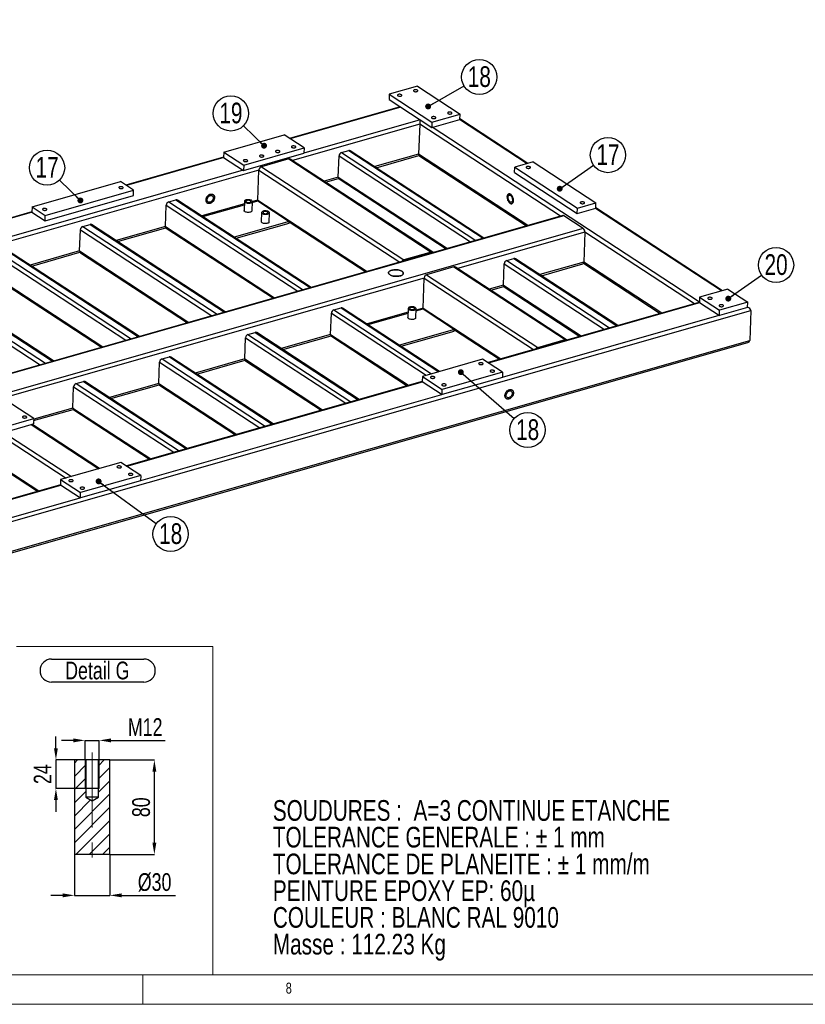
# Model space of a CAD drawing. Header units: millimetres. Extents: x 5 to 592, y 5 to 415.
# Tile 11 of 16: x 326 to 459, y 5 to 172. Entities that reach past the tile are written whole.
import ezdxf

# ---------------------------------------------------------------- set-up
doc = ezdxf.new("R2010")
doc.units = ezdxf.units.MM
doc.header["$PDSIZE"] = -1
doc.linetypes.add('CENTERX2', pattern=[20.32, 12.7, -2.54, 2.54, -2.54])
for name, color, linetype in [('COTES', 1, 'Continuous'), ('NOTES', 6, 'Continuous'), ('TRAIT-FINS', 9, 'Continuous'), ('TRAIT-MIXTES', 3, 'CENTERX2')]:
    doc.layers.add(name, color=color, linetype=linetype)
doc.layers.add('TRAIT-FORT', color=4, linetype='Continuous', lineweight=25)
doc.styles.add('SLDTEXTSTYLE0', font='TXT', dxfattribs={"width": 0.75})
doc.dimstyles.new('SLDDIMSTYLE3', dxfattribs={"dimtxt": 3, "dimasz": 2, "dimexe": 0, "dimexo": 0.0625, "dimgap": 0.75, "dimtad": 1, "dimdec": 0, "dimlfac": 10, "dimrnd": 1e-09, "dimzin": 12, "dimdsep": 46, "dimtxsty": 'SLDTEXTSTYLE0', "dimsah": 1, "dimcen": 0.09, "dimadec": 0, "dimazin": 3, "dimtfac": 1, "dimtdec": 0, "dimtmove": 0, "dimatfit": 0, "dimfxl": 1, "dimfrac": 2, "dimtolj": 1, "dimtzin": 12, "dimarcsym": 0})
doc.dimstyles.new('SLDDIMSTYLE5', dxfattribs={"dimtxt": 3, "dimasz": 2, "dimexe": 0, "dimexo": 0.0625, "dimgap": 0.75, "dimtad": 1, "dimdec": 0, "dimlfac": 5, "dimrnd": 1e-09, "dimzin": 12, "dimdsep": 46, "dimtxsty": 'SLDTEXTSTYLE0', "dimsah": 1, "dimcen": 0.09, "dimadec": 0, "dimazin": 3, "dimtfac": 1, "dimtdec": 0, "dimtmove": 0, "dimatfit": 0, "dimfxl": 1, "dimfrac": 2, "dimtolj": 1, "dimtzin": 12, "dimarcsym": 0})
doc.dimstyles.new('SLDDIMSTYLE6', dxfattribs={"dimtxt": 3, "dimasz": 2, "dimexe": 0, "dimexo": 0.0625, "dimgap": 0.75, "dimtad": 1, "dimdec": 0, "dimlfac": 5, "dimrnd": 1e-09, "dimzin": 12, "dimdsep": 46, "dimtxsty": 'SLDTEXTSTYLE0', "dimsah": 1, "dimcen": 0.09, "dimadec": 0, "dimazin": 3, "dimtfac": 1, "dimtdec": 0, "dimtofl": 0, "dimtmove": 0, "dimatfit": 3, "dimfxl": 1, "dimfrac": 2, "dimtolj": 1, "dimtzin": 12, "dimarcsym": 0})
doc.dimstyles.new('SLDDIMSTYLE7', dxfattribs={"dimtxt": 0.18, "dimasz": 1, "dimexe": 0, "dimexo": 0.0625, "dimgap": 0, "dimtad": 0, "dimtih": 1, "dimtoh": 1, "dimdec": 0, "dimrnd": 1e-09, "dimzin": 0, "dimdsep": 46, "dimtxsty": 'Standard', "dimblk1": 'DOT', "dimblk2": 'DOT', "dimsah": 1, "dimcen": 0.09, "dimadec": 0, "dimazin": 0, "dimtfac": 1, "dimtdec": 0, "dimtofl": 0, "dimtmove": 0, "dimatfit": 3, "dimldrblk": 'DOT', "dimfxl": 1, "dimfrac": 2, "dimtolj": 1, "dimtzin": 0, "dimarcsym": 0})

# ---------------------------------------------------------------- blocks, each defined once
blk = doc.blocks.new('SW_NOTE_0')
at = {"layer": 'NOTES', "color": 0, "char_height": 3.5, "attachment_point": 1, "style": 'SLDTEXTSTYLE0'}
for s, insert in [('SOUDURES :  A=3 CONTINUE ETANCHE', (0, 4.51)), ('TOLERANCE GENERALE : ± 1 mm', (0, -0.01)), ('TOLERANCE DE PLANEITE : ± 1 mm/m', (0, -4.54)), ('PEINTURE EPOXY EP: 60µ', (0, -9.07)), ('COULEUR : BLANC RAL 9010', (0, -13.59)), ('Masse : 112.23 Kg', (0, -18.12))]:
    blk.add_mtext(s, dxfattribs=dict(at, insert=insert))
blk = doc.blocks.new('SW_NOTE_31')
at = {"layer": 'NOTES', "color": 0}
blk.add_circle((-2.13, 2.09), 2.98, dxfattribs=at)
at = {"layer": 'NOTES', "color": 0, "insert": (-2.12, 3.91), "char_height": 3.5, "attachment_point": 2, "style": 'SLDTEXTSTYLE0'}
blk.add_mtext('17', dxfattribs=at)
blk = doc.blocks.new('_Dot')
at = {"color": 0, "linetype": 'ByBlock', "lineweight": -2}
blk.add_line((-0.5, 0), (-1, 0), dxfattribs=at)
at = {"color": 0, "linetype": 'ByBlock', "const_width": 0.5}
blk.add_lwpolyline([(-0.25, 0, 1), (0.25, 0, 1)], format="xyb", close=True, dxfattribs=at)
blk = doc.blocks.new('SW_NOTE_32')
at = {"layer": 'NOTES', "color": 0}
blk.add_circle((2.58, 1.49), 2.98, dxfattribs=at)
at = {"layer": 'NOTES', "color": 0, "insert": (2.59, 3.31), "char_height": 3.5, "attachment_point": 2, "style": 'SLDTEXTSTYLE0'}
blk.add_mtext('18', dxfattribs=at)
blk = doc.blocks.new('SW_NOTE_33')
at = {"layer": 'NOTES', "color": 0}
blk.add_circle((2.44, 1.71), 2.98, dxfattribs=at)
at = {"layer": 'NOTES', "color": 0, "insert": (2.45, 3.53), "char_height": 3.5, "attachment_point": 2, "style": 'SLDTEXTSTYLE0'}
blk.add_mtext('17', dxfattribs=at)
blk = doc.blocks.new('SW_NOTE_34')
at = {"layer": 'NOTES', "color": 0}
blk.add_circle((2.25, -1.95), 2.98, dxfattribs=at)
at = {"layer": 'NOTES', "color": 0, "insert": (2.26, -0.14), "char_height": 3.5, "attachment_point": 2, "style": 'SLDTEXTSTYLE0'}
blk.add_mtext('18', dxfattribs=at)
blk = doc.blocks.new('SW_NOTE_35')
at = {"layer": 'NOTES', "color": 0}
blk.add_circle((2.41, -1.76), 2.98, dxfattribs=at)
at = {"layer": 'NOTES', "color": 0, "insert": (2.42, 0.06), "char_height": 3.5, "attachment_point": 2, "style": 'SLDTEXTSTYLE0'}
blk.add_mtext('18', dxfattribs=at)
blk = doc.blocks.new('SW_NOTE_38')
at = {"layer": 'NOTES', "color": 0}
blk.add_circle((2.44, 1.72), 2.98, dxfattribs=at)
at = {"layer": 'NOTES', "color": 0, "insert": (2.45, 3.54), "char_height": 3.5, "attachment_point": 2, "style": 'SLDTEXTSTYLE0'}
blk.add_mtext('20', dxfattribs=at)
blk = doc.blocks.new('SW_NOTE_39')
at = {"layer": 'NOTES', "color": 0}
blk.add_circle((-2.14, 2.08), 2.98, dxfattribs=at)
at = {"layer": 'NOTES', "color": 0, "insert": (-2.13, 3.9), "char_height": 3.5, "attachment_point": 2, "style": 'SLDTEXTSTYLE0'}
blk.add_mtext('19', dxfattribs=at)
blk = doc.blocks.new('_D_63')
at = {"layer": 'COTES', "color": 0, "lineweight": -2, "transparency": 16777216}
for p, q in [((341.18, 181.85), (341.18, 176.08)), ((348.18, 181.85), (348.18, 176.08)), ((343.18, 176.08), (346.18, 176.08))]:
    blk.add_line(p, q, dxfattribs=at)
at = {"layer": 'COTES', "color": 0, "transparency": 16777216}
for points in [[(343.18, 176.41), (343.18, 175.74), (341.18, 176.08)], [(346.18, 176.41), (346.18, 175.74), (348.18, 176.08)]]:
    blk.add_solid(points, dxfattribs=at)
at = {"layer": 'Defpoints', "color": 0, "transparency": 16777216}
for p in [(341.18, 181.91), (348.18, 181.91), (348.18, 176.08)]:
    blk.add_point(p, dxfattribs=at)
at = {"layer": 'COTES', "color": 0, "transparency": 16777216, "insert": (344.68, 179.83), "char_height": 3, "attachment_point": 2, "style": 'SLDTEXTSTYLE0'}
blk.add_mtext('\\A1;= 70 =', dxfattribs=at)
blk = doc.blocks.new('_D_105')
at = {"layer": 'COTES', "color": 0, "lineweight": -2, "transparency": 16777216}
for p, q in [((335.44, 30.29), (335.44, 23.44)), ((341.44, 30.29), (341.44, 23.44)), ((333.44, 23.44), (331.44, 23.44)), ((335.44, 23.44), (341.44, 23.44)), ((343.44, 23.44), (352.56, 23.44))]:
    blk.add_line(p, q, dxfattribs=at)
at = {"layer": 'COTES', "color": 0, "transparency": 16777216}
for points in [[(333.44, 23.77), (333.44, 23.1), (335.44, 23.44)], [(343.44, 23.77), (343.44, 23.1), (341.44, 23.44)]]:
    blk.add_solid(points, dxfattribs=at)
at = {"layer": 'Defpoints', "color": 0, "transparency": 16777216}
for p in [(335.44, 30.35), (341.44, 30.35), (335.44, 23.44)]:
    blk.add_point(p, dxfattribs=at)
at = {"layer": 'COTES', "color": 0, "transparency": 16777216, "insert": (349, 27.19), "char_height": 3, "attachment_point": 2, "style": 'SLDTEXTSTYLE0'}
blk.add_mtext('\\A1;%%c30', dxfattribs=at)
blk = doc.blocks.new('_D_106')
at = {"layer": 'COTES', "color": 0, "lineweight": -2, "transparency": 16777216}
for p, q in [((341.5, 46.35), (348.96, 46.35)), ((348.96, 32.35), (348.96, 44.35)), ((341.5, 30.35), (348.96, 30.35))]:
    blk.add_line(p, q, dxfattribs=at)
at = {"layer": 'COTES', "color": 0, "transparency": 16777216}
for points in [[(348.63, 44.35), (349.29, 44.35), (348.96, 46.35)], [(348.63, 32.35), (349.29, 32.35), (348.96, 30.35)]]:
    blk.add_solid(points, dxfattribs=at)
at = {"layer": 'Defpoints', "color": 0, "transparency": 16777216}
for p in [(341.44, 46.35), (348.96, 46.35), (341.44, 30.35)]:
    blk.add_point(p, dxfattribs=at)
at = {"layer": 'COTES', "color": 0, "transparency": 16777216, "insert": (345.21, 38.35), "char_height": 3, "attachment_point": 2, "rotation": 90, "style": 'SLDTEXTSTYLE0'}
blk.add_mtext('\\A1;80', dxfattribs=at)
blk = doc.blocks.new('_D_107')
at = {"layer": 'COTES', "color": 0, "lineweight": -2, "transparency": 16777216}
for p, q in [((332.31, 48.35), (332.31, 50.35)), ((339.58, 46.35), (332.31, 46.35)), ((332.31, 46.35), (332.31, 41.55)), ((339.58, 41.55), (332.31, 41.55)), ((332.31, 39.55), (332.31, 37.55))]:
    blk.add_line(p, q, dxfattribs=at)
at = {"layer": 'COTES', "color": 0, "transparency": 16777216}
for points in [[(331.98, 48.35), (332.64, 48.35), (332.31, 46.35)], [(331.98, 39.55), (332.64, 39.55), (332.31, 41.55)]]:
    blk.add_solid(points, dxfattribs=at)
at = {"layer": 'Defpoints', "color": 0, "transparency": 16777216}
for p in [(339.64, 46.35), (332.31, 41.55), (339.64, 41.55)]:
    blk.add_point(p, dxfattribs=at)
at = {"layer": 'COTES', "color": 0, "transparency": 16777216, "insert": (328.56, 43.95), "char_height": 3, "attachment_point": 2, "rotation": 90, "style": 'SLDTEXTSTYLE0'}
blk.add_mtext('\\A1;24', dxfattribs=at)
blk = doc.blocks.new('_D_108')
at = {"layer": 'COTES', "color": 0, "lineweight": -2, "transparency": 16777216}
for p, q in [((335.24, 49.67), (333.24, 49.67)), ((337.24, 46.42), (337.24, 49.67)), ((337.24, 49.67), (339.64, 49.67)), ((339.64, 46.42), (339.64, 49.67)), ((341.64, 49.67), (350.78, 49.67))]:
    blk.add_line(p, q, dxfattribs=at)
at = {"layer": 'COTES', "color": 0, "transparency": 16777216}
for points in [[(335.24, 50), (335.24, 49.33), (337.24, 49.67)], [(341.64, 50), (341.64, 49.33), (339.64, 49.67)]]:
    blk.add_solid(points, dxfattribs=at)
at = {"layer": 'Defpoints', "color": 0, "transparency": 16777216}
for p in [(339.64, 49.67), (337.24, 46.35), (339.64, 46.35)]:
    blk.add_point(p, dxfattribs=at)
at = {"layer": 'COTES', "color": 0, "transparency": 16777216, "insert": (347.41, 53.42), "char_height": 3, "attachment_point": 2, "style": 'SLDTEXTSTYLE0'}
blk.add_mtext('\\A1;M12', dxfattribs=at)
blk = doc.blocks.new('SW_NOTE_43')
at = {"layer": 'NOTES', "color": 0}
for p, q in [((-0.1, 4.3), (15.5, 4.3)), ((15.5, 0.4), (-0.1, 0.4))]:
    blk.add_line(p, q, dxfattribs=at)
for centre, start, end in [((-0.1, 2.35), 90, 270), ((15.5, 2.35), 270, 90)]:
    blk.add_arc(centre, 1.95, start, end, dxfattribs=at)
at = {"layer": 'NOTES', "color": 0, "insert": (7.64, 3.87), "char_height": 3, "attachment_point": 2, "style": 'SLDTEXTSTYLE0'}
blk.add_mtext('Detail G', dxfattribs=at)

msp = doc.modelspace()

# ---------------------------------------------------------------- hatches: boundary and pattern name
at = {"layer": 'TRAIT-FINS'}
h = msp.add_hatch(dxfattribs=at)
h.set_pattern_fill('ANSI31', color=256, scale=0.5, angle=3e-322, style=0)
h.paths.add_polyline_path([(337.39, 46.35), (335.44, 46.35), (335.44, 30.35), (341.44, 30.35), (341.44, 46.35), (339.49, 46.35), (339.49, 40.05), (338.44, 39.42), (337.39, 40.05)], flags=0)

# ---------------------------------------------------------------- linework, layer by layer
at = {"lineweight": 18}
for p, q in [((325.67, 65.56), (358.85, 65.56)), ((358.85, 10), (358.85, 65.56)), ((10, 10), (584, 10)), ((325.67, 10), (358.85, 10)), ((347, 5), (347, 10)), ((5, 5), (589, 5))]:
    msp.add_line(p, q, dxfattribs=at)
at = {"layer": 'TRAIT-FINS', "lineweight": 18}
for p, q in [((337.24, 46.35), (337.24, 41.55)), ((339.64, 46.35), (339.64, 41.55)), ((337.24, 41.55), (339.64, 41.55))]:
    msp.add_line(p, q, dxfattribs=at)
at = {"layer": 'TRAIT-FORT', "lineweight": 25}
for p, q in [((393.44, 160.39), (388.68, 159.03)), ((393.44, 160.39), (400.66, 155.66)), ((388.68, 159.03), (388.65, 158.13)), ((388.68, 159.03), (395.9, 154.3)), ((390.54, 156.9), (371.81, 151.54)), ((390.62, 156.84), (371.89, 151.49)), ((388.65, 158.13), (395.87, 153.41)), ((395.9, 154.3), (400.66, 155.66)), ((400.63, 154.77), (400.66, 155.66)), ((393.83, 153.97), (372.31, 147.82)), ((393.9, 154.7), (374.24, 149.08)), ((393.83, 153.97), (393.65, 148.89)), ((417.64, 138.38), (393.83, 153.97)), ((395.87, 153.41), (400.63, 154.77)), ((395.9, 154.3), (395.87, 153.41)), ((441.14, 123.84), (395.94, 153.43)), ((411.99, 147.26), (400.56, 154.75)), ((412.14, 147.31), (400.63, 154.84)), ((360.7, 149.23), (370.9, 152.14)), ((374.27, 149.93), (370.9, 152.14)), ((360.67, 148.36), (344.15, 143.64)), ((360.7, 149.23), (360.67, 148.33)), ((360.67, 148.33), (364.04, 146.12)), ((360.7, 149.23), (364.08, 147.02)), ((364.04, 146.12), (374.24, 149.04)), ((364.08, 147.02), (374.27, 149.93)), ((374.27, 149.93), (374.24, 149.04)), ((380.06, 145), (380.19, 148.59)), ((380.19, 148.59), (402.43, 134.03)), ((380.61, 149.15), (381.83, 149.5)), ((380.61, 149.15), (403.32, 134.29)), ((381.83, 149.5), (404.55, 134.64)), ((404.69, 134.68), (382.09, 149.47)), ((393.65, 148.89), (386.23, 146.77)), ((386.49, 146.59), (393.69, 148.65)), ((412.12, 136.8), (393.65, 148.89)), ((393.68, 148.65), (411.89, 136.74)), ((360.72, 148.3), (344.23, 143.59)), ((364.08, 147.02), (364.04, 146.12)), ((371.69, 148.08), (367.07, 146.76)), ((367.07, 146.76), (391.15, 131)), ((371.69, 148.08), (395.77, 132.32)), ((396.03, 132.3), (371.95, 148.05)), ((409.88, 145.77), (409.91, 146.67)), ((413.04, 147.56), (409.91, 146.67)), ((409.91, 146.67), (420.5, 139.74)), ((413.04, 147.56), (423.63, 140.63)), ((366.65, 146.2), (247.26, 112.09)), ((364, 146.16), (258.71, 116.07)), ((366.47, 141.12), (366.65, 146.2)), ((366.65, 146.2), (390.46, 130.61)), ((380.06, 145), (377.66, 144.32)), ((380.06, 145), (398.53, 132.92)), ((409.88, 145.77), (420.47, 138.84)), ((328.29, 139.96), (343.24, 144.24)), ((345.45, 142.79), (343.24, 144.24)), ((377.92, 144.15), (380.12, 144.77)), ((380.19, 144.7), (398.3, 132.85)), ((330.47, 137.62), (345.42, 141.89)), ((330.5, 138.51), (345.45, 142.79)), ((345.42, 141.89), (345.45, 142.79)), ((350.84, 136.66), (350.96, 140.24)), ((350.96, 140.24), (373.2, 125.68)), ((351.39, 140.8), (352.61, 141.15)), ((351.39, 140.8), (374.1, 125.94)), ((352.61, 141.15), (375.32, 126.29)), ((375.47, 126.33), (352.87, 141.12)), ((364.18, 140.47), (357, 138.42)), ((357.16, 138.31), (364.18, 140.32)), ((364.2, 140.91), (364.14, 139.34)), ((365.47, 139.29), (365.53, 140.86)), ((365.52, 140.7), (366.46, 140.97)), ((366.47, 141.12), (365.53, 140.85)), ((366.46, 140.97), (371.76, 137.51)), ((366.47, 141.12), (384.93, 129.03)), ((420.5, 139.74), (423.63, 140.63)), ((423.6, 139.73), (423.63, 140.63)), ((328.26, 139.1), (288.69, 127.8)), ((328.3, 139.04), (288.77, 127.74)), ((418.06, 138.5), (319.2, 110.25)), ((418.21, 138.47), (319.29, 110.2)), ((328.29, 139.96), (328.26, 139.07)), ((328.26, 139.07), (330.47, 137.62)), ((328.29, 139.96), (330.5, 138.51)), ((330.47, 137.62), (330.5, 138.51)), ((367.09, 139.02), (367.03, 137.45)), ((368.36, 137.4), (368.42, 138.97)), ((421.49, 136.32), (418.21, 138.47)), ((420.47, 138.84), (420.5, 139.74)), ((420.47, 138.84), (423.6, 139.73)), ((444.88, 125.74), (423.53, 139.71)), ((445.03, 125.78), (423.6, 139.81)), ((336.86, 136.65), (338.08, 137)), ((336.86, 136.65), (359.57, 121.79)), ((338.08, 137), (360.8, 122.14)), ((360.94, 122.18), (338.34, 136.97)), ((350.84, 136.66), (342.48, 134.27)), ((350.84, 136.66), (369.3, 124.57)), ((371.76, 137.51), (362.46, 134.85)), ((362.77, 134.64), (371.75, 137.21)), ((371.75, 137.21), (371.76, 137.51)), ((371.76, 137.45), (384.71, 128.97)), ((421.49, 136.32), (322.56, 108.06)), ((336.31, 132.5), (336.44, 136.09)), ((336.44, 136.09), (358.68, 121.53)), ((342.74, 134.09), (350.9, 136.42)), ((350.97, 136.35), (369.08, 124.5)), ((421.76, 135.69), (400.24, 129.54)), ((421.76, 135.69), (421.58, 130.61)), ((440.28, 123.57), (421.76, 135.69)), ((321.91, 131.94), (344.15, 117.38)), ((322.33, 132.5), (345.05, 117.64)), ((323.56, 132.85), (346.27, 117.99)), ((346.42, 118.03), (323.81, 132.82)), ((336.31, 132.5), (327.95, 130.12)), ((328.21, 129.94), (336.37, 132.27)), ((336.31, 132.5), (354.78, 120.42)), ((336.44, 132.2), (354.55, 120.35)), ((395.77, 132.32), (391.15, 131)), ((407.99, 126.73), (408.12, 130.31)), ((408.12, 130.31), (425.06, 119.22)), ((408.54, 130.87), (409.76, 131.22)), ((408.54, 130.87), (425.95, 119.48)), ((409.76, 131.22), (427.18, 119.82)), ((427.33, 119.87), (410.02, 131.19)), ((421.58, 130.61), (414.15, 128.49)), ((414.42, 128.31), (421.43, 130.32)), ((421.54, 130.42), (434.52, 121.92)), ((434.75, 121.99), (421.58, 130.61)), ((307.81, 128.35), (330.52, 113.49)), ((309.03, 128.7), (331.74, 113.84)), ((331.89, 113.88), (309.29, 128.67)), ((321.78, 128.35), (340.25, 116.27)), ((399.62, 129.8), (395, 128.48)), ((395, 128.48), (413.78, 116.19)), ((399.62, 129.8), (418.4, 117.51)), ((418.66, 117.48), (399.88, 129.77)), ((307.38, 127.79), (329.62, 113.23)), ((321.92, 128.05), (340.02, 116.2)), ((394.58, 127.92), (323.32, 107.56)), ((394.4, 122.84), (394.58, 127.92)), ((394.58, 127.92), (413.09, 115.8)), ((407.99, 126.73), (405.59, 126.04)), ((407.99, 126.73), (421.16, 118.11)), ((405.85, 125.87), (408.05, 126.49)), ((408.12, 126.42), (420.93, 118.04)), ((445.93, 126.04), (441.17, 124.68)), ((445.93, 126.04), (449.3, 123.83)), ((440.89, 123.74), (405.38, 113.6)), ((405.46, 113.54), (441.19, 123.75)), ((441.17, 124.68), (441.14, 123.78)), ((441.14, 123.78), (444.51, 121.58)), ((441.17, 124.68), (444.54, 122.47)), ((449.3, 123.83), (444.54, 122.47)), ((449.27, 122.94), (449.3, 123.83)), ((292.16, 77.38), (449.83, 122.43)), ((378.77, 118.38), (378.89, 121.96)), ((378.89, 121.96), (394.93, 111.47)), ((379.32, 122.52), (380.54, 122.87)), ((379.32, 122.52), (395.82, 111.72)), ((380.54, 122.87), (397.04, 112.07)), ((397.19, 112.11), (380.8, 122.84)), ((391.86, 122.12), (384.93, 120.14)), ((385.09, 120.03), (391.86, 121.97)), ((391.89, 122.79), (391.83, 121.22)), ((393.16, 121.17), (393.22, 122.74)), ((393.2, 122.35), (394.39, 122.69)), ((394.4, 122.84), (393.21, 122.5)), ((394.39, 122.69), (399.69, 119.23)), ((394.4, 122.84), (407.57, 114.22)), ((449.27, 122.94), (444.51, 121.58)), ((444.51, 121.58), (444.54, 122.47)), ((449.59, 122.8), (449.27, 123.01)), ((449.83, 122.43), (449.65, 117.35)), ((407.81, 111.14), (444.46, 121.61)), ((364.79, 118.37), (366.01, 118.72)), ((364.79, 118.37), (382.21, 106.98)), ((366.01, 118.72), (383.43, 107.32)), ((383.58, 107.37), (366.27, 118.69)), ((378.77, 118.38), (370.41, 115.99)), ((378.77, 118.38), (391.94, 109.76)), ((399.69, 119.23), (390.39, 116.57)), ((390.7, 116.36), (399.68, 118.93)), ((399.68, 118.93), (399.69, 119.23)), ((399.69, 119.17), (407.34, 114.16)), ((291.98, 72.3), (449.65, 117.35)), ((292.02, 72.06), (449.3, 117)), ((364.24, 114.23), (364.37, 117.81)), ((364.37, 117.81), (381.31, 106.72)), ((370.67, 115.81), (378.83, 118.14)), ((378.9, 118.07), (391.71, 109.69)), ((413.78, 116.19), (418.4, 117.51)), ((349.71, 110.07), (349.84, 113.66)), ((349.84, 113.66), (366.78, 102.57)), ((350.26, 114.22), (351.49, 114.57)), ((350.26, 114.22), (367.68, 102.82)), ((351.49, 114.57), (368.9, 103.17)), ((369.05, 103.22), (351.74, 114.54)), ((364.24, 114.23), (355.88, 111.84)), ((356.14, 111.66), (364.3, 113.99)), ((364.24, 114.23), (377.41, 105.6)), ((364.37, 113.92), (377.18, 105.54)), ((404.47, 114.19), (394.28, 111.28)), ((407.84, 111.99), (404.47, 114.19)), ((407.84, 111.99), (397.65, 109.07)), ((407.84, 111.99), (407.81, 111.09)), ((328.55, 104.14), (317.96, 111.07)), ((335.74, 110.07), (336.96, 110.42)), ((335.74, 110.07), (353.15, 98.67)), ((336.96, 110.42), (354.38, 99.02)), ((354.52, 99.07), (337.22, 110.39)), ((349.71, 110.07), (341.35, 107.69)), ((394.25, 110.42), (344.22, 96.12)), ((344.3, 96.07), (394.29, 110.35)), ((349.71, 110.07), (362.88, 101.45)), ((394.28, 111.28), (394.24, 110.38)), ((394.24, 110.38), (397.62, 108.18)), ((394.28, 111.28), (397.65, 109.07)), ((407.81, 111.09), (397.62, 108.18)), ((335.19, 105.92), (335.31, 109.51)), ((335.31, 109.51), (352.26, 98.42)), ((341.62, 107.51), (349.77, 109.84)), ((349.85, 109.77), (362.66, 101.39)), ((397.62, 108.18), (397.65, 109.07)), ((346.65, 93.66), (397.57, 108.21)), ((316.42, 105.59), (334.03, 94.07)), ((328.54, 103.78), (335.25, 105.69)), ((335.19, 105.92), (328.55, 104.03)), ((335.19, 105.92), (348.36, 97.3)), ((335.32, 105.62), (348.13, 97.24)), ((323.11, 102.58), (328.55, 104.14)), ((328.55, 104.14), (328.52, 103.24)), ((323.08, 101.69), (328.52, 103.24)), ((323.49, 101.8), (334.92, 94.32)), ((328.11, 103.12), (339.54, 95.64)), ((339.69, 95.68), (328.26, 103.17)), ((316.24, 100.51), (329.41, 91.89)), ((321.53, 96.84), (329.18, 91.83)), ((343.31, 96.72), (333.11, 93.8)), ((346.68, 94.51), (343.31, 96.72)), ((333.11, 93.8), (333.08, 92.91)), ((333.11, 93.8), (336.48, 91.6)), ((346.64, 93.61), (336.45, 90.7)), ((346.68, 94.51), (336.48, 91.6)), ((346.68, 94.51), (346.64, 93.61)), ((333.08, 92.94), (297.32, 82.72)), ((297.4, 82.67), (333.13, 92.88)), ((333.08, 92.91), (336.45, 90.7)), ((299.75, 80.26), (336.4, 90.73)), ((336.45, 90.7), (336.48, 91.6)), ((335.44, 46.35), (335.44, 30.35)), ((337.39, 46.35), (335.44, 46.35)), ((337.39, 46.35), (337.39, 40.05)), ((339.49, 46.35), (337.39, 46.35)), ((339.49, 40.05), (339.49, 46.35)), ((341.44, 46.35), (339.49, 46.35)), ((341.44, 30.35), (341.44, 46.35)), ((337.39, 40.05), (338.44, 39.42)), ((339.49, 40.05), (337.39, 40.05)), ((338.44, 39.42), (339.49, 40.05)), ((341.44, 30.35), (335.44, 30.35))]:
    msp.add_line(p, q, dxfattribs=at)
at = {"layer": 'TRAIT-FORT', "lineweight": 25, "flags": 128}
for points in [[(390.12, 158.76), (390.19, 158.73), (390.28, 158.7), (390.39, 158.68), (390.49, 158.68), (390.59, 158.7), (390.68, 158.72), (390.75, 158.76), (390.79, 158.8), (390.8, 158.85), (390.78, 158.89), (390.73, 158.94), (390.66, 158.97), (390.56, 159), (390.46, 159.01), (390.35, 159.01), (390.25, 159), (390.16, 158.98), (390.1, 158.94), (390.06, 158.9), (390.05, 158.85), (390.07, 158.81), (390.12, 158.76)], [(392.84, 159.54), (392.91, 159.5), (393, 159.48), (393.1, 159.46), (393.21, 159.46), (393.31, 159.47), (393.4, 159.5), (393.47, 159.53), (393.51, 159.58), (393.52, 159.62), (393.5, 159.67), (393.45, 159.71), (393.37, 159.75), (393.28, 159.78), (393.18, 159.79), (393.07, 159.79), (392.97, 159.78), (392.88, 159.75), (392.82, 159.72), (392.78, 159.68), (392.77, 159.63), (392.79, 159.58), (392.84, 159.54)], [(395.9, 154.98), (395.97, 154.94), (396.06, 154.92), (396.16, 154.9), (396.27, 154.9), (396.37, 154.91), (396.46, 154.94), (396.53, 154.97), (396.57, 155.02), (396.58, 155.06), (396.56, 155.11), (396.51, 155.15), (396.43, 155.19), (396.34, 155.22), (396.24, 155.23), (396.13, 155.23), (396.03, 155.22), (395.94, 155.2), (395.88, 155.16), (395.84, 155.12), (395.83, 155.07), (395.85, 155.02), (395.9, 154.98)], [(398.61, 155.76), (398.69, 155.72), (398.78, 155.69), (398.88, 155.68), (398.99, 155.68), (399.09, 155.69), (399.18, 155.72), (399.24, 155.75), (399.28, 155.79), (399.29, 155.84), (399.27, 155.89), (399.23, 155.93), (399.15, 155.97), (399.06, 155.99), (398.96, 156.01), (398.85, 156.01), (398.75, 156), (398.66, 155.97), (398.6, 155.94), (398.56, 155.89), (398.55, 155.85), (398.57, 155.8), (398.61, 155.76)], [(372.22, 150.03), (372.3, 149.99), (372.39, 149.96), (372.49, 149.95), (372.6, 149.95), (372.7, 149.96), (372.79, 149.99), (372.85, 150.02), (372.89, 150.06), (372.9, 150.11), (372.88, 150.16), (372.83, 150.2), (372.76, 150.24), (372.67, 150.26), (372.56, 150.28), (372.46, 150.28), (372.36, 150.27), (372.27, 150.24), (372.2, 150.21), (372.16, 150.16), (372.15, 150.12), (372.17, 150.07), (372.22, 150.03)], [(366.79, 148.47), (366.86, 148.44), (366.95, 148.41), (367.05, 148.4), (367.16, 148.4), (367.26, 148.41), (367.35, 148.43), (367.42, 148.47), (367.45, 148.51), (367.47, 148.56), (367.45, 148.6), (367.4, 148.65), (367.32, 148.68), (367.23, 148.71), (367.13, 148.73), (367.02, 148.73), (366.92, 148.71), (366.83, 148.69), (366.77, 148.65), (366.73, 148.61), (366.72, 148.56), (366.74, 148.52), (366.79, 148.47)], [(369.5, 149.25), (369.58, 149.21), (369.67, 149.19), (369.77, 149.17), (369.88, 149.17), (369.98, 149.18), (370.07, 149.21), (370.13, 149.24), (370.17, 149.29), (370.18, 149.33), (370.16, 149.38), (370.12, 149.42), (370.04, 149.46), (369.95, 149.49), (369.85, 149.5), (369.74, 149.5), (369.64, 149.49), (369.55, 149.47), (369.49, 149.43), (369.45, 149.39), (369.43, 149.34), (369.45, 149.29), (369.5, 149.25)], [(364.07, 147.7), (364.14, 147.66), (364.23, 147.63), (364.34, 147.62), (364.44, 147.62), (364.54, 147.63), (364.63, 147.66), (364.7, 147.69), (364.74, 147.73), (364.75, 147.78), (364.73, 147.83), (364.68, 147.87), (364.6, 147.91), (364.51, 147.93), (364.41, 147.95), (364.3, 147.95), (364.2, 147.94), (364.11, 147.91), (364.05, 147.88), (364.01, 147.83), (364, 147.79), (364.02, 147.74), (364.07, 147.7)], [(411.9, 146.56), (411.97, 146.52), (412.06, 146.5), (412.16, 146.48), (412.26, 146.48), (412.36, 146.49), (412.45, 146.52), (412.51, 146.55), (412.55, 146.59), (412.56, 146.64), (412.54, 146.69), (412.5, 146.73), (412.42, 146.76), (412.33, 146.79), (412.23, 146.8), (412.13, 146.81), (412.03, 146.79), (411.94, 146.77), (411.88, 146.73), (411.84, 146.69), (411.83, 146.65), (411.85, 146.6), (411.9, 146.56)], [(343.03, 143.13), (343.1, 143.1), (343.19, 143.07), (343.29, 143.06), (343.4, 143.06), (343.49, 143.07), (343.58, 143.09), (343.64, 143.13), (343.68, 143.17), (343.69, 143.22), (343.67, 143.26), (343.63, 143.31), (343.55, 143.34), (343.46, 143.37), (343.36, 143.38), (343.26, 143.38), (343.16, 143.37), (343.07, 143.34), (343.01, 143.31), (342.97, 143.27), (342.96, 143.22), (342.98, 143.18), (343.03, 143.13)], [(359.12, 141.53), (359.1, 141.39), (359.06, 141.24), (358.99, 141.09), (358.91, 140.95), (358.81, 140.83), (358.69, 140.72), (358.57, 140.63), (358.44, 140.57), (358.31, 140.53), (358.18, 140.52), (358.06, 140.54), (357.95, 140.58), (357.86, 140.65), (357.78, 140.74), (357.73, 140.86), (357.7, 140.99), (357.69, 141.13), (357.71, 141.27), (357.75, 141.42), (357.81, 141.57), (357.89, 141.71), (357.99, 141.83), (358.11, 141.94), (358.23, 142.03), (358.36, 142.09), (358.5, 142.13), (358.62, 142.14), (358.74, 142.12), (358.85, 142.08), (358.95, 142.01), (359.02, 141.92), (359.08, 141.8), (359.11, 141.67), (359.12, 141.53)], [(358.43, 142.11), (358.56, 142.14), (358.69, 142.13), (358.8, 142.1), (358.9, 142.05), (358.99, 141.96), (359.05, 141.86), (359.1, 141.74), (359.11, 141.6), (359.11, 141.46), (359.08, 141.31), (359.03, 141.16), (358.95, 141.02), (358.86, 140.89), (358.75, 140.77), (358.63, 140.67), (358.51, 140.6), (358.37, 140.55), (358.24, 140.52), (358.12, 140.53), (358, 140.56), (357.9, 140.61), (357.82, 140.69), (357.75, 140.8), (357.71, 140.92), (357.69, 141.05), (357.69, 141.2), (357.72, 141.35), (357.78, 141.5), (357.85, 141.64), (357.94, 141.77), (358.05, 141.89), (358.17, 141.99), (358.3, 142.06), (358.43, 142.11)], [(358.91, 141.48), (358.9, 141.35), (358.86, 141.23), (358.8, 141.11), (358.72, 141), (358.62, 140.9), (358.52, 140.83), (358.41, 140.78), (358.3, 140.75), (358.19, 140.76), (358.1, 140.78), (358.02, 140.84), (357.95, 140.92), (357.91, 141.01), (357.89, 141.12), (357.9, 141.25), (357.92, 141.37), (357.98, 141.49), (358.05, 141.61), (358.13, 141.71), (358.23, 141.8), (358.34, 141.86), (358.45, 141.9), (358.56, 141.91), (358.66, 141.89), (358.75, 141.85), (358.82, 141.78), (358.87, 141.7), (358.9, 141.59), (358.91, 141.48)], [(409.66, 141.01), (409.64, 140.87), (409.61, 140.75), (409.57, 140.65), (409.51, 140.57), (409.43, 140.52), (409.35, 140.49), (409.26, 140.5), (409.17, 140.53), (409.08, 140.59), (408.99, 140.68), (408.9, 140.79), (408.82, 140.92), (408.76, 141.06), (408.71, 141.21), (408.67, 141.37), (408.65, 141.52), (408.64, 141.67), (408.66, 141.81), (408.69, 141.93), (408.74, 142.04), (408.8, 142.11), (408.87, 142.17), (408.95, 142.19), (409.04, 142.19), (409.13, 142.15), (409.22, 142.09), (409.32, 142.01), (409.4, 141.9), (409.48, 141.77), (409.54, 141.63), (409.59, 141.47), (409.63, 141.32), (409.65, 141.16), (409.66, 141.01)], [(409.18, 142.13), (409.08, 142.17), (408.99, 142.19), (408.91, 142.18), (408.83, 142.14), (408.76, 142.08), (408.71, 141.99), (408.67, 141.87), (408.65, 141.74), (408.64, 141.6), (408.66, 141.45), (408.69, 141.29), (408.73, 141.13), (408.79, 140.99), (408.86, 140.85), (408.94, 140.73), (409.03, 140.63), (409.12, 140.56), (409.22, 140.51), (409.31, 140.49), (409.39, 140.5), (409.47, 140.54), (409.54, 140.61), (409.59, 140.7), (409.63, 140.81), (409.65, 140.94), (409.66, 141.08), (409.64, 141.24), (409.62, 141.39), (409.57, 141.55), (409.51, 141.7), (409.44, 141.83), (409.36, 141.95), (409.27, 142.05), (409.18, 142.13)], [(409.51, 141.11), (409.5, 140.99), (409.47, 140.89), (409.43, 140.81), (409.37, 140.76), (409.3, 140.74), (409.23, 140.74), (409.15, 140.77), (409.07, 140.83), (409, 140.91), (408.93, 141.01), (408.87, 141.13), (408.83, 141.26), (408.8, 141.39), (408.79, 141.52), (408.79, 141.64), (408.81, 141.74), (408.85, 141.83), (408.9, 141.9), (408.96, 141.94), (409.04, 141.95), (409.11, 141.93), (409.19, 141.89), (409.27, 141.82), (409.34, 141.73), (409.4, 141.62), (409.45, 141.49), (409.49, 141.36), (409.51, 141.23), (409.51, 141.11)], [(364.32, 140.73), (364.41, 140.68), (364.53, 140.64), (364.66, 140.61), (364.8, 140.59), (364.95, 140.59), (365.09, 140.6), (365.22, 140.63), (365.33, 140.66), (365.42, 140.71), (365.49, 140.76), (365.52, 140.83), (365.53, 140.89), (365.5, 140.95), (365.45, 141.01), (365.36, 141.07), (365.26, 141.11), (365.13, 141.15), (364.99, 141.17), (364.85, 141.18), (364.71, 141.18), (364.57, 141.16), (364.45, 141.13), (364.35, 141.09), (364.27, 141.04), (364.22, 140.98), (364.2, 140.92), (364.21, 140.85), (364.25, 140.79), (364.32, 140.73)], [(364.52, 140.79), (364.6, 140.75), (364.69, 140.72), (364.81, 140.7), (364.92, 140.7), (365.03, 140.71), (365.13, 140.73), (365.21, 140.77), (365.26, 140.81), (365.29, 140.86), (365.28, 140.91), (365.24, 140.96), (365.17, 141.01), (365.08, 141.04), (364.98, 141.06), (364.86, 141.07), (364.75, 141.07), (364.64, 141.05), (364.55, 141.02), (364.49, 140.98), (364.45, 140.94), (364.44, 140.89), (364.46, 140.83), (364.52, 140.79)], [(421.05, 140.57), (421.12, 140.53), (421.21, 140.51), (421.31, 140.49), (421.41, 140.49), (421.51, 140.51), (421.6, 140.53), (421.66, 140.56), (421.7, 140.61), (421.71, 140.65), (421.69, 140.7), (421.64, 140.74), (421.57, 140.78), (421.48, 140.8), (421.38, 140.82), (421.28, 140.82), (421.18, 140.8), (421.09, 140.78), (421.03, 140.75), (420.99, 140.7), (420.98, 140.66), (421, 140.61), (421.05, 140.57)], [(330.12, 139.44), (330.19, 139.41), (330.28, 139.38), (330.38, 139.37), (330.48, 139.37), (330.58, 139.38), (330.67, 139.41), (330.73, 139.44), (330.77, 139.48), (330.78, 139.53), (330.76, 139.57), (330.71, 139.62), (330.64, 139.65), (330.55, 139.68), (330.45, 139.69), (330.35, 139.69), (330.25, 139.68), (330.16, 139.66), (330.1, 139.62), (330.06, 139.58), (330.05, 139.53), (330.07, 139.49), (330.12, 139.44)], [(365.47, 139.29), (365.47, 139.29), (365.45, 139.23), (365.4, 139.17), (365.32, 139.12), (365.22, 139.08), (365.1, 139.04), (364.96, 139.03), (364.82, 139.02), (364.68, 139.03), (364.54, 139.06), (364.42, 139.09), (364.31, 139.14), (364.23, 139.19), (364.17, 139.25), (364.14, 139.32), (364.14, 139.34)], [(367.21, 138.84), (367.3, 138.79), (367.42, 138.75), (367.55, 138.72), (367.69, 138.7), (367.84, 138.7), (367.98, 138.71), (368.11, 138.74), (368.22, 138.77), (368.31, 138.82), (368.38, 138.87), (368.41, 138.93), (368.42, 139), (368.39, 139.06), (368.33, 139.12), (368.25, 139.18), (368.14, 139.22), (368.02, 139.26), (367.88, 139.28), (367.74, 139.29), (367.6, 139.29), (367.46, 139.27), (367.34, 139.24), (367.24, 139.2), (367.16, 139.15), (367.11, 139.09), (367.09, 139.02), (367.1, 138.96), (367.14, 138.9), (367.21, 138.84)], [(367.41, 138.9), (367.48, 138.86), (367.58, 138.83), (367.7, 138.81), (367.81, 138.81), (367.92, 138.82), (368.02, 138.84), (368.1, 138.88), (368.15, 138.92), (368.18, 138.97), (368.17, 139.02), (368.13, 139.07), (368.06, 139.12), (367.97, 139.15), (367.87, 139.17), (367.75, 139.18), (367.64, 139.18), (367.53, 139.16), (367.44, 139.13), (367.37, 139.09), (367.34, 139.05), (367.33, 138.99), (367.35, 138.94), (367.41, 138.9)], [(368.36, 137.4), (368.36, 137.4), (368.34, 137.34), (368.29, 137.28), (368.21, 137.23), (368.11, 137.18), (367.99, 137.15), (367.85, 137.14), (367.71, 137.13), (367.57, 137.14), (367.43, 137.16), (367.3, 137.2), (367.2, 137.25), (367.11, 137.3), (367.06, 137.36), (367.03, 137.42), (367.03, 137.45)], [(389.09, 129.23), (388.94, 129.18), (388.81, 129.12), (388.71, 129.06), (388.63, 128.98), (388.58, 128.9), (388.56, 128.82), (388.57, 128.73), (388.6, 128.65), (388.67, 128.57), (388.76, 128.49), (388.88, 128.42), (389.02, 128.36), (389.17, 128.3), (389.35, 128.26), (389.53, 128.23), (389.72, 128.21), (389.91, 128.21), (390.1, 128.21), (390.28, 128.24), (390.45, 128.27), (390.61, 128.31), (390.74, 128.37), (390.86, 128.43), (390.95, 128.5), (391.01, 128.58), (391.05, 128.66), (391.06, 128.75), (391.03, 128.83), (390.98, 128.92), (390.9, 129), (390.8, 129.07), (390.67, 129.14), (390.52, 129.2), (390.36, 129.24), (390.18, 129.28), (389.99, 129.3), (389.8, 129.32), (389.61, 129.31), (389.43, 129.3), (389.25, 129.27), (389.09, 129.23)], [(389.09, 129.23), (389.25, 129.27), (389.43, 129.3), (389.61, 129.31), (389.8, 129.32), (389.99, 129.3), (390.18, 129.28), (390.36, 129.24), (390.52, 129.2), (390.67, 129.14), (390.8, 129.07), (390.9, 129), (390.98, 128.92), (391.03, 128.83), (391.06, 128.75), (391.05, 128.66), (391.01, 128.58), (390.95, 128.5), (390.86, 128.43), (390.74, 128.37), (390.61, 128.31), (390.45, 128.27), (390.28, 128.24), (390.1, 128.21), (389.91, 128.21), (389.72, 128.21), (389.53, 128.23), (389.35, 128.26), (389.17, 128.3), (389.02, 128.36), (388.88, 128.42), (388.76, 128.49), (388.67, 128.57), (388.6, 128.65), (388.57, 128.73), (388.56, 128.82), (388.58, 128.9), (388.63, 128.98), (388.71, 129.06), (388.81, 129.12), (388.94, 129.18), (389.09, 129.23)], [(442.6, 124.41), (442.68, 124.37), (442.77, 124.35), (442.87, 124.33), (442.98, 124.33), (443.08, 124.34), (443.17, 124.37), (443.23, 124.4), (443.27, 124.45), (443.28, 124.49), (443.27, 124.54), (443.22, 124.58), (443.14, 124.62), (443.05, 124.65), (442.95, 124.66), (442.84, 124.66), (442.74, 124.65), (442.65, 124.62), (442.59, 124.59), (442.55, 124.55), (442.54, 124.5), (442.56, 124.45), (442.6, 124.41)], [(444.53, 123.15), (444.6, 123.11), (444.7, 123.09), (444.8, 123.07), (444.91, 123.07), (445.01, 123.08), (445.09, 123.11), (445.16, 123.14), (445.2, 123.19), (445.21, 123.23), (445.19, 123.28), (445.14, 123.32), (445.07, 123.36), (444.98, 123.39), (444.87, 123.4), (444.77, 123.4), (444.67, 123.39), (444.58, 123.36), (444.51, 123.33), (444.47, 123.29), (444.46, 123.24), (444.48, 123.19), (444.53, 123.15)], [(392.01, 122.61), (392.1, 122.56), (392.22, 122.52), (392.35, 122.49), (392.49, 122.47), (392.64, 122.47), (392.78, 122.48), (392.91, 122.5), (393.02, 122.54), (393.11, 122.59), (393.18, 122.64), (393.21, 122.7), (393.22, 122.77), (393.19, 122.83), (393.13, 122.89), (393.05, 122.95), (392.94, 122.99), (392.82, 123.03), (392.68, 123.05), (392.54, 123.06), (392.39, 123.06), (392.26, 123.04), (392.14, 123.01), (392.03, 122.97), (391.96, 122.91), (391.91, 122.86), (391.89, 122.79), (391.9, 122.73), (391.94, 122.67), (392.01, 122.61)], [(392.2, 122.67), (392.28, 122.63), (392.38, 122.6), (392.49, 122.58), (392.61, 122.58), (392.72, 122.59), (392.82, 122.61), (392.9, 122.65), (392.95, 122.69), (392.98, 122.74), (392.97, 122.79), (392.93, 122.84), (392.86, 122.88), (392.77, 122.92), (392.67, 122.94), (392.55, 122.95), (392.44, 122.95), (392.33, 122.93), (392.24, 122.9), (392.17, 122.86), (392.14, 122.81), (392.13, 122.76), (392.15, 122.71), (392.2, 122.67)], [(393.16, 121.17), (393.16, 121.17), (393.14, 121.11), (393.09, 121.05), (393.01, 121), (392.91, 120.95), (392.79, 120.92), (392.65, 120.91), (392.51, 120.9), (392.37, 120.91), (392.23, 120.93), (392.1, 120.97), (392, 121.02), (391.91, 121.07), (391.86, 121.13), (391.83, 121.19), (391.83, 121.22)], [(403.87, 113.34), (403.94, 113.3), (404.03, 113.28), (404.14, 113.26), (404.24, 113.26), (404.34, 113.28), (404.43, 113.3), (404.5, 113.34), (404.54, 113.38), (404.55, 113.43), (404.53, 113.47), (404.48, 113.52), (404.41, 113.55), (404.31, 113.58), (404.21, 113.59), (404.1, 113.59), (404, 113.58), (403.92, 113.56), (403.85, 113.52), (403.81, 113.48), (403.8, 113.43), (403.82, 113.38), (403.87, 113.34)], [(405.79, 112.08), (405.87, 112.04), (405.96, 112.02), (406.06, 112), (406.17, 112), (406.27, 112.01), (406.36, 112.04), (406.42, 112.07), (406.46, 112.12), (406.47, 112.16), (406.45, 112.21), (406.41, 112.26), (406.33, 112.29), (406.24, 112.32), (406.14, 112.33), (406.03, 112.33), (405.93, 112.32), (405.84, 112.3), (405.78, 112.26), (405.74, 112.22), (405.72, 112.17), (405.74, 112.12), (405.79, 112.08)], [(395.71, 111.01), (395.79, 110.97), (395.88, 110.95), (395.98, 110.93), (396.09, 110.93), (396.19, 110.95), (396.28, 110.97), (396.34, 111.01), (396.38, 111.05), (396.39, 111.09), (396.37, 111.14), (396.32, 111.19), (396.25, 111.22), (396.16, 111.25), (396.05, 111.26), (395.95, 111.26), (395.85, 111.25), (395.76, 111.23), (395.69, 111.19), (395.65, 111.15), (395.64, 111.1), (395.66, 111.05), (395.71, 111.01)], [(397.64, 109.75), (397.71, 109.71), (397.8, 109.69), (397.91, 109.67), (398.01, 109.67), (398.12, 109.68), (398.2, 109.71), (398.27, 109.74), (398.31, 109.79), (398.32, 109.83), (398.3, 109.88), (398.25, 109.92), (398.18, 109.96), (398.08, 109.99), (397.98, 110), (397.87, 110), (397.77, 109.99), (397.69, 109.97), (397.62, 109.93), (397.58, 109.89), (397.57, 109.84), (397.59, 109.79), (397.64, 109.75)], [(409.68, 108.44), (409.66, 108.29), (409.62, 108.14), (409.56, 108), (409.47, 107.86), (409.37, 107.73), (409.26, 107.63), (409.13, 107.54), (409, 107.48), (408.87, 107.44), (408.74, 107.43), (408.62, 107.44), (408.51, 107.49), (408.42, 107.56), (408.34, 107.65), (408.29, 107.76), (408.26, 107.89), (408.25, 108.03), (408.27, 108.18), (408.31, 108.33), (408.37, 108.48), (408.45, 108.62), (408.56, 108.74), (408.67, 108.85), (408.79, 108.94), (408.93, 109), (409.06, 109.04), (409.19, 109.05), (409.31, 109.03), (409.42, 108.99), (409.51, 108.92), (409.58, 108.82), (409.64, 108.71), (409.67, 108.58), (409.68, 108.44)], [(408.99, 109.02), (409.12, 109.05), (409.25, 109.04), (409.36, 109.01), (409.46, 108.95), (409.55, 108.87), (409.61, 108.77), (409.66, 108.65), (409.68, 108.51), (409.67, 108.37), (409.64, 108.22), (409.59, 108.07), (409.52, 107.93), (409.42, 107.8), (409.32, 107.68), (409.2, 107.58), (409.07, 107.5), (408.94, 107.45), (408.8, 107.43), (408.68, 107.43), (408.56, 107.46), (408.46, 107.52), (408.38, 107.6), (408.31, 107.71), (408.27, 107.83), (408.25, 107.96), (408.26, 108.11), (408.28, 108.26), (408.34, 108.4), (408.41, 108.55), (408.5, 108.68), (408.61, 108.8), (408.73, 108.89), (408.86, 108.97), (408.99, 109.02)], [(409.47, 108.38), (409.46, 108.26), (409.42, 108.13), (409.36, 108.01), (409.28, 107.91), (409.18, 107.81), (409.08, 107.74), (408.97, 107.69), (408.86, 107.66), (408.76, 107.66), (408.66, 107.69), (408.58, 107.75), (408.52, 107.82), (408.47, 107.92), (408.45, 108.03), (408.46, 108.15), (408.49, 108.28), (408.54, 108.4), (408.61, 108.52), (408.69, 108.62), (408.79, 108.7), (408.9, 108.77), (409.01, 108.8), (409.12, 108.82), (409.22, 108.8), (409.31, 108.76), (409.38, 108.69), (409.43, 108.6), (409.47, 108.5), (409.47, 108.38)], [(326.71, 104.29), (326.79, 104.25), (326.88, 104.23), (326.98, 104.22), (327.08, 104.21), (327.18, 104.23), (327.27, 104.25), (327.33, 104.29), (327.37, 104.33), (327.38, 104.37), (327.36, 104.42), (327.31, 104.46), (327.24, 104.5), (327.15, 104.52), (327.05, 104.54), (326.95, 104.54), (326.85, 104.53), (326.76, 104.5), (326.7, 104.47), (326.66, 104.42), (326.65, 104.38), (326.67, 104.33), (326.71, 104.29)], [(342.7, 95.86), (342.78, 95.83), (342.87, 95.8), (342.97, 95.79), (343.08, 95.79), (343.18, 95.8), (343.27, 95.82), (343.33, 95.86), (343.37, 95.9), (343.38, 95.95), (343.36, 96), (343.31, 96.04), (343.24, 96.08), (343.15, 96.1), (343.05, 96.12), (342.94, 96.12), (342.84, 96.11), (342.75, 96.08), (342.68, 96.04), (342.64, 96), (342.63, 95.96), (342.65, 95.91), (342.7, 95.86)], [(334.55, 93.53), (334.62, 93.5), (334.71, 93.47), (334.82, 93.46), (334.92, 93.46), (335.02, 93.47), (335.11, 93.49), (335.18, 93.53), (335.22, 93.57), (335.23, 93.62), (335.21, 93.67), (335.16, 93.71), (335.09, 93.75), (334.99, 93.77), (334.89, 93.79), (334.78, 93.79), (334.68, 93.77), (334.6, 93.75), (334.53, 93.71), (334.49, 93.67), (334.48, 93.63), (334.5, 93.58), (334.55, 93.53)], [(344.63, 94.6), (344.7, 94.57), (344.79, 94.54), (344.9, 94.53), (345.01, 94.53), (345.11, 94.54), (345.19, 94.56), (345.26, 94.6), (345.3, 94.64), (345.31, 94.69), (345.29, 94.74), (345.24, 94.78), (345.17, 94.82), (345.08, 94.84), (344.97, 94.86), (344.87, 94.86), (344.76, 94.84), (344.68, 94.82), (344.61, 94.78), (344.57, 94.74), (344.56, 94.69), (344.58, 94.65), (344.63, 94.6)], [(336.47, 92.27), (336.55, 92.24), (336.64, 92.21), (336.74, 92.2), (336.85, 92.2), (336.95, 92.21), (337.04, 92.23), (337.1, 92.27), (337.14, 92.31), (337.15, 92.36), (337.13, 92.41), (337.09, 92.45), (337.01, 92.49), (336.92, 92.51), (336.82, 92.53), (336.71, 92.53), (336.61, 92.51), (336.52, 92.49), (336.46, 92.45), (336.42, 92.41), (336.41, 92.36), (336.43, 92.32), (336.47, 92.27)]]:
    msp.add_lwpolyline(points, dxfattribs=at)
at = {"layer": 'TRAIT-FORT', "lineweight": 25}
for centre, radius, start, end in [((380.82, 148.56), 0.633, 109.2176, 177.0007), ((381.93, 149.21), 0.307, 58.428, 108.4781), ((367.28, 146.17), 0.633, 109.2176, 177.0007), ((371.79, 147.79), 0.307, 58.428, 108.4781), ((380.39, 144.97), 0.334, 174.2835, 233.5753), ((351.6, 140.21), 0.633, 109.2176, 177.0007), ((352.71, 140.86), 0.307, 58.428, 108.4781), ((366.86, 141.1), 0.398, 176.8273, 202.0457), ((418.1, 138.32), 0.185, 52.859, 102.983), ((337.07, 136.06), 0.633, 109.2176, 177.0007), ((338.18, 136.71), 0.307, 58.428, 108.4781), ((351.17, 136.62), 0.334, 174.2835, 233.5753), ((420.98, 135.73), 0.781, 356.8688, 49.5265), ((336.64, 132.47), 0.334, 174.2835, 233.5753), ((395.87, 132.05), 0.293, 36.9294, 109.2601), ((391.34, 130.43), 0.607, 108.5205, 152.3038), ((408.75, 130.28), 0.633, 109.2176, 177.0007), ((409.86, 130.93), 0.307, 58.428, 108.4781), ((421.3, 130.57), 0.28, 296.672, 8.4118), ((395.21, 127.89), 0.633, 109.2176, 177.0007), ((399.72, 129.51), 0.307, 58.428, 108.4781), ((408.32, 126.69), 0.334, 174.2835, 233.5753), ((379.52, 121.93), 0.633, 109.2176, 177.0007), ((380.64, 122.58), 0.307, 58.428, 108.4781), ((394.79, 122.82), 0.398, 176.8273, 202.0457), ((365, 117.78), 0.633, 109.2176, 177.0007), ((366.11, 118.43), 0.307, 58.428, 108.4781), ((379.1, 118.34), 0.334, 174.2835, 233.5753), ((418.5, 117.24), 0.293, 36.9294, 109.2601), ((413.97, 115.62), 0.607, 108.5205, 152.3038), ((350.47, 113.63), 0.633, 109.2176, 177.0007), ((351.58, 114.28), 0.307, 58.428, 108.4781), ((364.57, 114.19), 0.334, 174.2835, 233.5753), ((335.94, 109.47), 0.633, 109.2176, 177.0007), ((337.06, 110.13), 0.307, 58.428, 108.4781), ((350.04, 110.04), 0.334, 174.2835, 233.5753), ((335.52, 105.89), 0.334, 174.2835, 233.5753)]:
    msp.add_arc(centre, radius, start, end, dxfattribs=at)
for centre, major_axis, ratio, start_param, end_param in [((393.95, 154.27), (0.082, 0.542), 0.160888, 0.776354, 2.193897), ((393.95, 154.27), (0.082, 0.542), 0.160888, 0.776354, 2.193897), ((393.77, 149.19), (0.082, 0.542), 0.160888, 2.193897, 3.068149), ((393.77, 149.19), (0.082, 0.542), 0.160888, 2.193897, 3.068149), ((441.24, 123.32), (0.694, -0.105), 0.63639, 1.797493, 2.193897), ((441.24, 123.32), (0.694, -0.105), 0.63639, 1.797493, 2.193897), ((449.13, 122.5), (0.694, -0.105), 0.63639, 0.073443, 1.495133), ((449.13, 122.5), (0.694, -0.105), 0.63639, 0.073443, 1.495133), ((448.95, 117.42), (0.694, -0.105), 0.63639, 5.33549, 6.356629), ((448.95, 117.42), (0.694, -0.105), 0.63639, 5.33549, 6.356629)]:
    msp.add_ellipse(centre, major_axis=major_axis, ratio=ratio, start_param=start_param, end_param=end_param, dxfattribs=at)
at = {"layer": 'TRAIT-MIXTES', "lineweight": 18}
msp.add_line((338.44, 47.62), (338.44, 27.4), dxfattribs=at)

# ---------------------------------------------------------------- block references
at = {"layer": 'NOTES'}
for name, p in [('SW_NOTE_32', (401.32, 160.45)), ('SW_NOTE_39', (364.03, 153.7)), ('SW_NOTE_33', (423.22, 147.02)), ('SW_NOTE_31', (332.94, 144.5)), ('SW_NOTE_38', (451.65, 128.4)), ('SW_NOTE_34', (409.82, 104.15)), ('SW_NOTE_35', (349.29, 86.35)), ('SW_NOTE_43', (331.67, 59.13)), ('SW_NOTE_0', (368.99, 35.05))]:
    msp.add_blockref(name, p, dxfattribs=at)

# ---------------------------------------------------------------- texts
at = {"layer": 'NOTES', "insert": (371.17, 8.67), "char_height": 1.85, "attachment_point": 1, "style": 'SLDTEXTSTYLE0'}
msp.add_mtext('8', dxfattribs=at)

# ---------------------------------------------------------------- dimensions: what is measured, and where the dimension line sits
at = {"layer": 'COTES'}
dim = msp.add_linear_dim(base=(348.18, 176.08), p1=(341.18, 181.91), p2=(348.18, 181.91), angle=0, text='= <> =', dimstyle='SLDDIMSTYLE3', dxfattribs=at)
dim.commit()
dim.dimension.update_dxf_attribs({"geometry": '_D_63', "text_midpoint": (344.68, 176.08), "dimtype": 160})
for base, p1, p2, text, picture, middle in [((339.64, 49.67), (337.24, 46.35), (339.64, 46.35), 'M12', '_D_108', (347.41, 49.67)), ((335.44, 23.44), (341.44, 30.35), (335.44, 30.35), '%%c<>', '_D_105', (349, 23.44))]:
    dim = msp.add_linear_dim(base=base, p1=p1, p2=p2, text=text, dimstyle='SLDDIMSTYLE5', dxfattribs=at)
    dim.commit()
    dim.dimension.update_dxf_attribs({"geometry": picture, "text_midpoint": middle, "dimtype": 160})
for base, p1, p2, dimstyle, picture, middle in [((332.31, 41.55), (339.64, 46.35), (339.64, 41.55), 'SLDDIMSTYLE5', '_D_107', (332.31, 43.95)), ((348.96, 46.35), (341.44, 30.35), (341.44, 46.35), 'SLDDIMSTYLE6', '_D_106', (348.96, 38.35))]:
    dim = msp.add_linear_dim(base=base, p1=p1, p2=p2, angle=90, dimstyle=dimstyle, dxfattribs=at)
    dim.commit()
    dim.dimension.update_dxf_attribs({"geometry": picture, "text_midpoint": middle, "dimtype": 160})

# ---------------------------------------------------------------- leaders
at = {"layer": 'NOTES'}
for points in [[(395.25, 156.96), (401.32, 160.45)], [(367.51, 150.31), (364.03, 153.7)], [(417.51, 143.03), (423.22, 147.02)], [(336.45, 141.05), (332.94, 144.5)], [(446.01, 124.43), (451.65, 128.4)], [(400.79, 111.98), (409.82, 104.15)], [(339.53, 93.5), (349.29, 86.35)]]:
    msp.add_leader(points, dimstyle='SLDDIMSTYLE7', dxfattribs=at)

doc.saveas('drawing.dxf')
